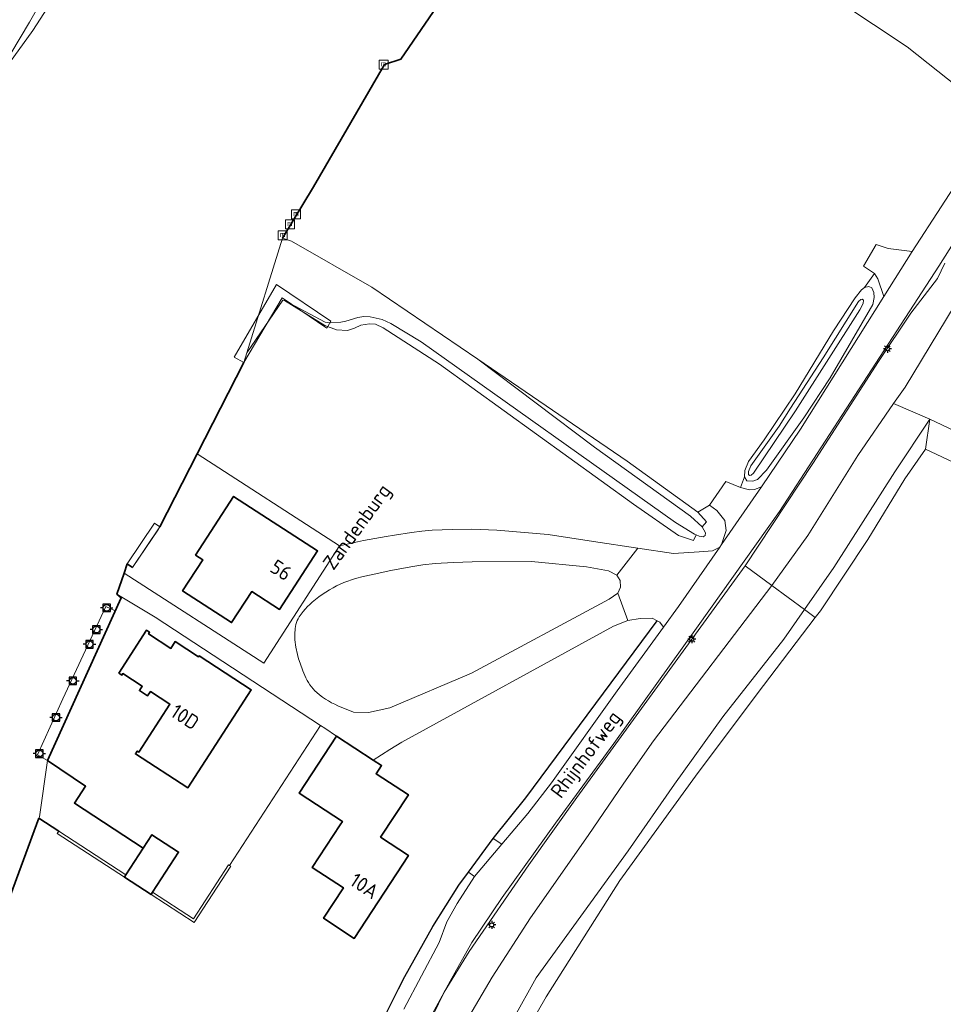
# Model space of a CAD drawing. Header units: metres. Extents: x 89394 to 92106, y 463550 to 466167.
# Tile 40 of 112: x 90652 to 90767, y 465123 to 465245. Entities that reach past the tile are written whole.
import ezdxf
from ezdxf.enums import TextEntityAlignment as Align

# ---------------------------------------------------------------- set-up
doc = ezdxf.new("R2010")
doc.units = ezdxf.units.M
for name, color, linetype, lineweight in [('B-PV-GK-BESCHOEIING-G', 253, 'OB-BESCHOEIING-BLOK', 35), ('B-PV-GR-BEPLANTING_CULTUUR_BOSPLANTSOEN-GV', 90, 'Continuous', 18), ('B-PV-GR-BOUWLAND_BRAAKLIGGEND-GV', 200, 'Continuous', 13), ('B-PV-GR-HAAG-G', 90, 'GR-HAAG', 25), ('B-PV-IE-MEUBILAIR-S', 7, 'Continuous', 25), ('B-PV-IE-MEUBILAIR_WATERWEGMEUBILAIR-S', 150, 'Continuous', 25), ('B-PV-IE-TERREINAFSCHEIDING_KUNSTMATIG_HEKWERK-G', 20, 'IE-TERREINAFSCHEIDING_KUNSTMATIG-SO', 18), ('B-PV-IE-TERREINAFSCHEIDING_KUNSTMATIG_MUUR-GV', 7, 'Continuous', 18), ('B-PV-KW-KUNSTWERK_STEIGER-GV', 170, 'Continuous', 18), ('B-PV-OG-BEBOUWING-GV', 7, 'Continuous', 35), ('B-PV-OG-BEBOUWING-T18', 1, 'Continuous', 18), ('B-PV-OG-TERREIN_BEGROEID-GV', 7, 'Continuous', 18), ('B-PV-OG-TERREIN_ERF-GV', 50, 'Continuous', 18), ('B-PV-OG-TERREIN_OEVER-GV', 7, 'Continuous', 18), ('B-PV-OG-TOPOGRAFIE-T18', 1, 'Continuous', 18), ('B-PV-OG-WATER_KANAAL-GV', 120, 'Continuous', 18), ('B-PV-OG-WATER_SLOOT-GV', 120, 'Continuous', 18), ('B-PV-VH-VERHARDING_ASFALT-GV', 210, 'Continuous', 18), ('B-PV-VH-VERHARDING_BETONSTRAATSTEEN-GV', 190, 'Continuous', 18), ('B-PV-VH-VERHARDING_OPEN_TEGEL-GV', 90, 'Continuous', 18)]:
    doc.layers.add(name, color=color, linetype=linetype, lineweight=lineweight)
doc.styles.add('NLCS-ISO', font='NLCS-ISO.ttf')
doc.styles.add('NLCS-ISO-M500-T18', font='NLCS-ISO.ttf', dxfattribs={"height": 0.9})
doc.linetypes.add('GR-HAAG', pattern='A,6,-2,["x",Standard,S=3,R=0,X=0,Y=-1],-3', length=11)
doc.linetypes.add('IE-TERREINAFSCHEIDING_KUNSTMATIG-SO', pattern='A,4,[82,NLCS.SHX,S=0.75,R=90,X=0,Y=0],4,-2', length=10)
doc.linetypes.add('OB-BESCHOEIING-BLOK', pattern='A,6,-1,[152,NLCS.SHX,S=2,R=0,X=-1,Y=0]', length=7)

# ---------------------------------------------------------------- blocks, each defined once
blk = doc.blocks.new('SIE-MEUBILAIR_PAAL_LICHTMAST-SO')
for points in [[(-0.62, 0), (-1, 0)], [(-0.71, 0.71), (-0.44, 0.44)], [(0, 1), (0, 0.62)], [(0.44, 0.44), (0.71, 0.71)], [(1, 0), (0.62, 0)], [(-0.71, -0.71), (-0.44, -0.44)], [(0, -0.62), (0, -1)], [(0.44, -0.44), (0.71, -0.71)]]:
    blk.add_lwpolyline(points)
blk.add_circle((0, 0), 0.5)
blk = doc.blocks.new('SIE-WATER_BOLDER-SO')
for p, q in [((-0.9375, 0), (-1.5625, 0)), ((-0.9375, 0.9375), (-0.9375, -0.9375)), ((0.9375, 0.9375), (-0.9375, 0.9375)), ((0.9375, -0.9375), (0.9375, 0.9375)), ((0.9375, 0), (1.5625, 0)), ((-0.9375, -0.9375), (0.9375, -0.9375))]:
    blk.add_line(p, q)
blk.add_circle((0, 0), 0.8414)
blk = doc.blocks.new('SIE-WATER_MEERPAAL-SO')
at = {"color": 0, "linetype": 'ByBlock', "lineweight": 18}
blk.add_lwpolyline([(-1.12, -1.12), (1.12, -1.12), (1.12, 1.12), (-1.12, 1.12)], close=True, dxfattribs=at)
at = {"color": 0, "linetype": 'ByBlock', "lineweight": 18, "style": 'NLCS-ISO'}
blk.add_text('m', height=1.5, dxfattribs=at).set_placement((0, 0.28), align=Align.MIDDLE_CENTER)

msp = doc.modelspace()

# ---------------------------------------------------------------- linework, layer by layer
at = {"layer": 'B-PV-GK-BESCHOEIING-G', "flags": 128}
for points in [[(90721.399, 465272.75), (90719.073, 465269.73), (90714.921, 465263.64), (90709.239, 465254.832), (90709.026, 465253.882), (90699.905, 465240.509), (90697.84, 465239.876)], [(90697.84, 465239.876), (90689.01, 465224.64), (90685.157, 465218.24)], [(90680.333, 465202.77), (90674.516, 465191.378), (90669.888, 465182.315)], [(90664.535, 465173.912), (90665.43, 465176.533), (90665.822, 465177.68), (90666.487, 465177.235)], [(90664.535, 465173.912), (90665.073, 465173.444), (90655.894, 465153.225)], [(90655.894, 465153.225), (90660.62, 465150.006), (90659.245, 465147.918), (90667.794, 465142.291)], [(90654.822, 465146.012), (90649.024, 465130.474), (90645.883, 465122.573), (90642.515, 465114.818), (90635.11, 465094.971), (90622.877, 465069.956)], [(90654.822, 465146.012), (90657.292, 465144.408)]]:
    msp.add_lwpolyline(points, dxfattribs=at)
at = {"layer": 'B-PV-GR-BEPLANTING_CULTUUR_BOSPLANTSOEN-GV', "flags": 128}
for points in [[(90685.392, 465210.487), (90685.188, 465210.521), (90680.701, 465203.95), (90680.333, 465202.77), (90674.516, 465191.378), (90692.261, 465179.936), (90695.234, 465180.616), (90698.082, 465181.093), (90699.091, 465181.259), (90701.206, 465181.598), (90702.494, 465181.769), (90703.789, 465181.876), (90706.269, 465181.985), (90708.751, 465182.029), (90711.832, 465181.871), (90718.228, 465181.331), (90723.893, 465180.481), (90729.408, 465179.645), (90733.84, 465178.992), (90737.033, 465179.179), (90738.682, 465179.303), (90739.61, 465179.776), (90739.832, 465180.096), (90740.392, 465181.828), (90740.228, 465183.071), (90739.253, 465184.35), (90738.311, 465185.008), (90736.885, 465184.116), (90737.946, 465182.909), (90737.395, 465182.311), (90737.836, 465181.548), (90737.783, 465181.204), (90737.546, 465181.073), (90737.049, 465181.147), (90736.689, 465181.303), (90736.348, 465180.617), (90734.463, 465181.236), (90728.864, 465185.114), (90704.697, 465202.563), (90697.691, 465207.068), (90696.725, 465207.547), (90695.995, 465207.592), (90694.911, 465207.397), (90694.137, 465207.021), (90693.266, 465206.739), (90691.883, 465206.813), (90690.42, 465207.352)], [(90726.923, 465174.052), (90727.244, 465174.805), (90727.204, 465175.63), (90726.807, 465176.3), (90725.75, 465176.828), (90723.03, 465177.306), (90716.182, 465177.992), (90708.793, 465177.945), (90706.467, 465177.883), (90704.145, 465177.74), (90702.624, 465177.579), (90701.114, 465177.338), (90698.641, 465176.858), (90696.175, 465176.343), (90695.201, 465176.116), (90694.236, 465175.855), (90693.755, 465175.707), (90693.28, 465175.541), (90692.811, 465175.358), (90692.349, 465175.158), (90691.894, 465174.942), (90691.448, 465174.71), (90690.99, 465174.45), (90690.542, 465174.175), (90690.103, 465173.884), (90689.675, 465173.579), (90689.257, 465173.258), (90688.851, 465172.924), (90688.547, 465172.652), (90688.257, 465172.366), (90687.981, 465172.065), (90687.72, 465171.752), (90687.475, 465171.427), (90687.245, 465171.09), (90687.111, 465170.865), (90686.996, 465170.631), (90686.898, 465170.388), (90686.819, 465170.138), (90686.76, 465169.884), (90686.72, 465169.625), (90686.675, 465168.93), (90686.7, 465168.233), (90686.816, 465167.314), (90687, 465166.407), (90687.15, 465165.858), (90687.332, 465165.319), (90687.689, 465164.396), (90688.077, 465163.485), (90688.219, 465163.192), (90688.379, 465162.908), (90688.556, 465162.635), (90688.75, 465162.373), (90688.96, 465162.124), (90689.185, 465161.888), (90689.424, 465161.667), (90689.767, 465161.383), (90690.122, 465161.115), (90690.489, 465160.863), (90690.868, 465160.629), (90691.256, 465160.411), (90691.654, 465160.212), (90692.061, 465160.031), (90693.975, 465159.224), (90695.881, 465159.186), (90698.514, 465159.757), (90708.694, 465164.075), (90725.821, 465173.304)]]:
    msp.add_lwpolyline(points, close=True, dxfattribs=at)
at = {"layer": 'B-PV-GR-BOUWLAND_BRAAKLIGGEND-GV', "flags": 128}
for points in [[(90737.797, 465258.777), (90762.939, 465242.062), (90774.385, 465232.995)], [(90828.885, 465162.046), (90765.226, 465191.953), (90762.665, 465188.296), (90758.054, 465180.731), (90752.161, 465171.855), (90751.506, 465170.997), (90744.257, 465161.502), (90736.568, 465151.249), (90727.142, 465138.269), (90717.975, 465123.8), (90712.225, 465113.765)]]:
    msp.add_lwpolyline(points, dxfattribs=at)
at = {"layer": 'B-PV-GR-HAAG-G', "flags": 128}
msp.add_lwpolyline([(90677.41, 465058.863), (90680.541, 465070.899), (90683.787, 465081.947), (90687.539, 465094.74), (90689.962, 465101.788), (90692.856, 465109.622), (90695.857, 465117.322), (90699.6, 465124.776), (90700.372, 465126.314), (90703.87, 465132.565), (90707.095, 465137.687), (90708.303, 465139.329), (90711.38, 465143.512), (90715.458, 465148.584), (90731.817, 465170.596)], dxfattribs=at)
at = {"layer": 'B-PV-IE-TERREINAFSCHEIDING_KUNSTMATIG_HEKWERK-G', "flags": 128}
msp.add_lwpolyline([(90689.876, 465157.567), (90678.556, 465140.135)], dxfattribs=at)
at = {"layer": 'B-PV-IE-TERREINAFSCHEIDING_KUNSTMATIG_MUUR-GV', "flags": 128}
for points in [[(90657.292, 465144.408), (90657.106, 465144.123), (90665.46, 465138.698), (90665.645, 465138.983)], [(90668.966, 465136.827), (90668.781, 465136.541), (90674.158, 465133.05), (90678.699, 465140.043), (90678.556, 465140.135), (90678.413, 465140.228), (90674.058, 465133.52)]]:
    msp.add_lwpolyline(points, close=True, dxfattribs=at)
at = {"layer": 'B-PV-KW-KUNSTWERK_STEIGER-GV', "flags": 128}
for points in [[(90684.422, 465212.455), (90679.13, 465203.412), (90680.333, 465202.77), (90685.127, 465210.797), (90690.687, 465207.04), (90691.187, 465207.888)], [(90665.822, 465177.68), (90666.487, 465177.235), (90669.888, 465182.315), (90669.223, 465182.76)], [(90664.316, 465171.832), (90663.151, 465172.382), (90657.775, 465160.877), (90654.649, 465153.914), (90655.894, 465153.225)]]:
    msp.add_lwpolyline(points, close=True, dxfattribs=at)
at = {"layer": 'B-PV-OG-BEBOUWING-GV', "flags": 128}
for points in [[(90674.337, 465178.787), (90675.229, 465178.187), (90672.718, 465174.336), (90678.819, 465170.388), (90681.336, 465174.235), (90684.771, 465172.03), (90689.515, 465179.312), (90679.059, 465186.083)], [(90664.749, 465164.082), (90665.126, 465163.837), (90665.252, 465164.03), (90667.684, 465162.451), (90667.341, 465161.922), (90668.355, 465161.263), (90668.699, 465161.792), (90671.131, 465160.212), (90667.265, 465154.26), (90667.072, 465154.385), (90666.844, 465154.033), (90673.347, 465149.81), (90681.265, 465162.002), (90674.762, 465166.225), (90674.702, 465166.133), (90671.799, 465168.018), (90671.251, 465167.175), (90668.468, 465168.983), (90668.593, 465169.175), (90668.216, 465169.42)], [(90697.371, 465143.651), (90700.824, 465148.92), (90696.81, 465151.552), (90697.484, 465152.58), (90696.45, 465153.258), (90691.889, 465156.248), (90687.229, 465149.139), (90692.615, 465145.609), (90692.341, 465145.214), (90688.859, 465139.901), (90692.746, 465137.354), (90690.261, 465133.562), (90694.064, 465131.07), (90700.825, 465141.387)], [(90667.794, 465142.291), (90665.645, 465138.983), (90665.46, 465138.698), (90668.781, 465136.541), (90668.966, 465136.827), (90672.207, 465141.817), (90668.886, 465143.973)]]:
    msp.add_lwpolyline(points, close=True, dxfattribs=at)
at = {"layer": 'B-PV-OG-TERREIN_BEGROEID-GV', "flags": 128}
for points in [[(90651.32, 465241.248), (90653.634, 465245.119), (90657.607, 465252.061)], [(90775.978, 465229.13), (90766.875, 465214.76), (90756.427, 465198.664), (90747.055, 465184.215), (90736.915, 465169.983), (90726.42, 465155.311), (90719.14, 465145.402), (90712.498, 465136.175), (90708.738, 465130.566), (90706.034, 465125.75), (90703.552, 465121.191)], [(90702.488, 465118.645), (90705.281, 465124.356), (90708.416, 465129.423), (90715.834, 465140.237), (90721.822, 465148.601), (90742.789, 465177.462), (90751.203, 465190.203), (90759.384, 465202.894), (90763.422, 465208.921), (90766.718, 465213.224), (90767.621, 465215.12)], [(90700.269, 465122.248), (90704.673, 465130.534), (90705.603, 465133.125), (90706.911, 465135.42), (90709.062, 465138.775), (90708.303, 465139.329), (90707.095, 465137.687), (90703.87, 465132.565), (90700.372, 465126.314), (90699.6, 465124.776), (90695.857, 465117.322)]]:
    msp.add_lwpolyline(points, dxfattribs=at)
for points in [[(90760.057, 465211), (90759.287, 465213.197), (90758.891, 465213.827), (90757.635, 465212.087), (90758.166, 465212.212), (90758.563, 465212.06), (90758.808, 465211.483), (90758.846, 465210.848), (90758.687, 465209.993), (90753.351, 465200.855), (90750.071, 465195.856), (90745.445, 465189.34), (90744.303, 465188.192), (90743.742, 465188.001), (90742.963, 465188.049), (90742.688, 465188.519), (90742.205, 465187.204), (90743.318, 465186.917), (90743.918, 465186.939), (90744.801, 465187.302), (90749.68, 465194.46)], [(90732.616, 465169.829), (90732.125, 465170.437), (90731.817, 465170.596), (90715.458, 465148.584), (90711.38, 465143.512), (90712.465, 465142.794), (90715.706, 465146.622), (90718.632, 465150.436), (90726.824, 465161.871)]]:
    msp.add_lwpolyline(points, close=True, dxfattribs=at)
at = {"layer": 'B-PV-OG-TERREIN_ERF-GV', "flags": 128}
for points in [[(90774.385, 465232.995), (90762.939, 465242.062), (90737.797, 465258.777)], [(90709.026, 465253.882), (90699.905, 465240.509), (90697.84, 465239.876), (90689.01, 465224.64), (90685.157, 465218.24), (90686.259, 465217.886), (90696.275, 465212.132), (90709.468, 465203.191), (90728.077, 465190.471), (90736.885, 465184.116), (90738.311, 465185.008), (90740.351, 465187.932), (90742.205, 465187.204), (90742.688, 465188.519), (90742.709, 465189.3), (90743.203, 465190.436), (90745.155, 465193.124), (90749.007, 465198.88), (90753.772, 465206.696), (90756.462, 465210.833), (90757.246, 465211.822), (90757.635, 465212.087), (90758.891, 465213.827), (90757.51, 465214.775), (90759.074, 465217.444), (90760.579, 465216.937), (90763.573, 465216.588), (90770.805, 465227.69)], [(90695.857, 465117.322), (90699.6, 465124.776), (90700.372, 465126.314), (90703.87, 465132.565), (90707.095, 465137.687), (90708.303, 465139.329), (90711.38, 465143.512), (90715.458, 465148.584), (90731.817, 465170.596), (90731.189, 465170.921), (90729.704, 465170.904), (90728.147, 465170.646), (90726.385, 465169.935), (90700.003, 465155.499), (90698.534, 465154.573), (90696.45, 465153.258), (90697.484, 465152.58), (90696.81, 465151.552), (90700.824, 465148.92), (90697.371, 465143.651), (90700.825, 465141.387), (90694.064, 465131.07), (90690.261, 465133.562), (90692.746, 465137.354), (90688.859, 465139.901), (90692.341, 465145.214), (90692.615, 465145.609), (90687.229, 465149.139), (90691.889, 465156.248), (90690.404, 465157.221), (90689.876, 465157.567), (90678.556, 465140.135), (90678.699, 465140.043), (90674.158, 465133.05), (90668.781, 465136.541), (90665.46, 465138.698), (90657.106, 465144.123), (90657.292, 465144.408), (90654.822, 465146.012), (90649.024, 465130.474)]]:
    msp.add_lwpolyline(points, dxfattribs=at)
for points in [[(90692.261, 465179.936), (90674.516, 465191.378), (90669.888, 465182.315), (90669.694, 465182.025), (90666.487, 465177.235), (90665.822, 465177.68), (90665.43, 465176.533), (90682.831, 465165.313)], [(90674.337, 465178.787), (90679.059, 465186.083), (90689.515, 465179.312), (90684.771, 465172.03), (90681.336, 465174.235), (90678.819, 465170.388), (90672.718, 465174.336), (90675.229, 465178.187)], [(90664.535, 465173.912), (90665.073, 465173.444), (90655.894, 465153.225), (90660.62, 465150.006), (90659.245, 465147.918), (90667.794, 465142.291), (90668.886, 465143.973), (90672.207, 465141.817), (90668.966, 465136.827), (90674.058, 465133.52), (90678.413, 465140.228), (90678.556, 465140.135), (90689.876, 465157.567), (90669.284, 465171.066)], [(90664.749, 465164.082), (90668.216, 465169.42), (90668.593, 465169.175), (90668.468, 465168.983), (90671.251, 465167.175), (90671.799, 465168.018), (90674.702, 465166.133), (90674.762, 465166.225), (90681.265, 465162.002), (90673.347, 465149.81), (90666.844, 465154.033), (90667.072, 465154.385), (90667.265, 465154.26), (90671.131, 465160.212), (90668.699, 465161.792), (90668.355, 465161.263), (90667.341, 465161.922), (90667.684, 465162.451), (90665.252, 465164.03), (90665.126, 465163.837)]]:
    msp.add_lwpolyline(points, close=True, dxfattribs=at)
at = {"layer": 'B-PV-OG-TERREIN_OEVER-GV', "flags": 128}
for points in [[(90657.607, 465252.061), (90653.634, 465245.119), (90651.32, 465241.248)], [(90651.141, 465240.055), (90654.057, 465244.095), (90659.001, 465251.775)], [(90767.621, 465215.12), (90766.718, 465213.224), (90763.422, 465208.921), (90759.384, 465202.894), (90751.203, 465190.203), (90742.789, 465177.462), (90746.093, 465174.993), (90750.557, 465181.22), (90756.781, 465191.201), (90761.263, 465197.658), (90762.678, 465199.697), (90776.091, 465221.858)], [(90828.922, 465165.881), (90765.78, 465195.713), (90765.226, 465191.953), (90828.885, 465162.046)], [(90707.121, 465119.177), (90711.249, 465126.225), (90716.022, 465133.624), (90723.236, 465143.87), (90727.663, 465150.39), (90731.37, 465155.68), (90746.093, 465174.993), (90742.789, 465177.462), (90721.822, 465148.601), (90715.834, 465140.237), (90708.416, 465129.423), (90705.281, 465124.356), (90702.488, 465118.645)], [(90712.225, 465113.765), (90717.975, 465123.8), (90727.142, 465138.269), (90736.568, 465151.249), (90744.257, 465161.502), (90751.506, 465170.997), (90750.151, 465171.997), (90747.606, 465168.329), (90739.981, 465158.628), (90733.964, 465150.25), (90728.185, 465141.968), (90716.725, 465126.146), (90713.872, 465121.026)]]:
    msp.add_lwpolyline(points, dxfattribs=at)
for points in [[(90758.846, 465210.848), (90758.808, 465211.483), (90758.563, 465212.06), (90758.166, 465212.212), (90757.635, 465212.087), (90757.246, 465211.822), (90756.462, 465210.833), (90753.772, 465206.696), (90749.007, 465198.88), (90745.155, 465193.124), (90743.203, 465190.436), (90742.709, 465189.3), (90742.688, 465188.519), (90742.963, 465188.049), (90743.742, 465188.001), (90744.303, 465188.192), (90745.445, 465189.34), (90750.071, 465195.856), (90753.351, 465200.855), (90758.687, 465209.993)], [(90702.435, 465205.318), (90698.627, 465207.629), (90697.571, 465208.112), (90696.086, 465208.447), (90695.267, 465208.484), (90694.517, 465208.35), (90693.06, 465207.889), (90692.413, 465207.764), (90691.141, 465207.692), (90690.479, 465207.799), (90685.392, 465210.487), (90690.42, 465207.352), (90691.883, 465206.813), (90693.266, 465206.739), (90694.137, 465207.021), (90694.911, 465207.397), (90695.995, 465207.592), (90696.725, 465207.547), (90697.691, 465207.068), (90704.697, 465202.563), (90728.864, 465185.114), (90734.463, 465181.236), (90736.348, 465180.617), (90736.689, 465181.303), (90736.458, 465181.404), (90734.111, 465182.842)], [(90757.499, 465210.531), (90757.466, 465210.088), (90757.054, 465209.311), (90749.02, 465196.737), (90743.799, 465188.968), (90743.505, 465188.725), (90743.328, 465188.679), (90743.185, 465188.807), (90743.19, 465189.211), (90743.49, 465189.898), (90747.022, 465194.833), (90748.429, 465197.087), (90752.479, 465203.346), (90756.871, 465210.343), (90757.165, 465210.586), (90757.356, 465210.645)], [(90709.468, 465203.191), (90724, 465192.229), (90735.955, 465183.645), (90737.395, 465182.311), (90737.946, 465182.909), (90736.885, 465184.116), (90728.077, 465190.471)], [(90765.226, 465191.953), (90765.78, 465195.713), (90761.422, 465189.161), (90753.798, 465177.253), (90750.151, 465171.997), (90751.506, 465170.997), (90752.161, 465171.855), (90758.054, 465180.731), (90762.665, 465188.296)]]:
    msp.add_lwpolyline(points, close=True, dxfattribs=at)
at = {"layer": 'B-PV-OG-WATER_KANAAL-GV', "flags": 128}
for points in [[(90645.883, 465122.573), (90649.024, 465130.474), (90654.822, 465146.012), (90654.886, 465146.182), (90655.894, 465153.225), (90665.073, 465173.444), (90664.535, 465173.912), (90665.43, 465176.533), (90665.822, 465177.68), (90666.487, 465177.235), (90669.694, 465182.025), (90669.888, 465182.315), (90674.516, 465191.378), (90680.333, 465202.77), (90680.701, 465203.95), (90685.157, 465218.24), (90689.01, 465224.64), (90697.84, 465239.876), (90699.905, 465240.509), (90709.026, 465253.882)], [(90659.001, 465251.775), (90654.057, 465244.095), (90651.141, 465240.055)]]:
    msp.add_lwpolyline(points, dxfattribs=at)
at = {"layer": 'B-PV-OG-WATER_SLOOT-GV', "flags": 128}
for points in [[(90776.091, 465221.858), (90762.678, 465199.697), (90761.263, 465197.658), (90765.78, 465195.713), (90828.922, 465165.881)], [(90713.872, 465121.026), (90716.725, 465126.146), (90728.185, 465141.968), (90733.964, 465150.25), (90739.981, 465158.628), (90747.606, 465168.329), (90750.151, 465171.997), (90746.093, 465174.993), (90731.37, 465155.68), (90727.663, 465150.39), (90723.236, 465143.87), (90716.022, 465133.624), (90711.249, 465126.225), (90707.121, 465119.177)]]:
    msp.add_lwpolyline(points, dxfattribs=at)
for points in [[(90724, 465192.229), (90709.468, 465203.191), (90696.275, 465212.132), (90686.259, 465217.886), (90685.157, 465218.24), (90680.701, 465203.95), (90685.188, 465210.521), (90685.392, 465210.487), (90690.479, 465207.799), (90691.141, 465207.692), (90692.413, 465207.764), (90693.06, 465207.889), (90694.517, 465208.35), (90695.267, 465208.484), (90696.086, 465208.447), (90697.571, 465208.112), (90698.627, 465207.629), (90702.435, 465205.318), (90734.111, 465182.842), (90736.458, 465181.404), (90736.689, 465181.303), (90737.049, 465181.147), (90737.546, 465181.073), (90737.783, 465181.204), (90737.836, 465181.548), (90737.395, 465182.311), (90735.955, 465183.645)], [(90757.054, 465209.311), (90757.466, 465210.088), (90757.499, 465210.531), (90757.356, 465210.645), (90757.165, 465210.586), (90756.871, 465210.343), (90752.479, 465203.346), (90748.429, 465197.087), (90747.022, 465194.833), (90743.49, 465189.898), (90743.19, 465189.211), (90743.185, 465188.807), (90743.328, 465188.679), (90743.505, 465188.725), (90743.799, 465188.968), (90749.02, 465196.737)], [(90765.78, 465195.713), (90761.263, 465197.658), (90756.781, 465191.201), (90750.557, 465181.22), (90746.093, 465174.993), (90750.151, 465171.997), (90753.798, 465177.253), (90761.422, 465189.161)], [(90659.245, 465147.918), (90660.62, 465150.006), (90655.894, 465153.225), (90654.886, 465146.182), (90654.822, 465146.012), (90657.292, 465144.408), (90665.645, 465138.983), (90667.794, 465142.291)]]:
    msp.add_lwpolyline(points, close=True, dxfattribs=at)
at = {"layer": 'B-PV-VH-VERHARDING_ASFALT-GV', "flags": 128}
for points in [[(90703.552, 465121.191), (90706.034, 465125.75), (90708.738, 465130.566), (90712.498, 465136.175), (90719.14, 465145.402), (90726.42, 465155.311), (90736.915, 465169.983), (90747.055, 465184.215), (90756.427, 465198.664), (90766.875, 465214.76), (90775.978, 465229.13)], [(90770.805, 465227.69), (90763.573, 465216.588), (90760.057, 465211), (90749.68, 465194.46), (90744.801, 465187.302), (90739.832, 465180.096), (90739.61, 465179.776), (90734.487, 465172.4), (90732.616, 465169.829), (90726.824, 465161.871), (90718.632, 465150.436), (90715.706, 465146.622), (90712.465, 465142.794), (90709.062, 465138.775), (90706.911, 465135.42), (90705.603, 465133.125), (90704.673, 465130.534), (90700.269, 465122.248)]]:
    msp.add_lwpolyline(points, dxfattribs=at)
for points in [[(90744.801, 465187.302), (90743.918, 465186.939), (90743.318, 465186.917), (90742.205, 465187.204), (90740.351, 465187.932), (90738.311, 465185.008), (90739.253, 465184.35), (90740.228, 465183.071), (90740.392, 465181.828), (90739.832, 465180.096)], [(90726.807, 465176.3), (90729.408, 465179.645), (90723.893, 465180.481), (90718.228, 465181.331), (90711.832, 465181.871), (90708.751, 465182.029), (90706.269, 465181.985), (90703.789, 465181.876), (90702.494, 465181.769), (90701.206, 465181.598), (90699.091, 465181.259), (90698.082, 465181.093), (90695.234, 465180.616), (90692.261, 465179.936), (90682.831, 465165.313), (90665.43, 465176.533), (90664.535, 465173.912), (90669.284, 465171.066), (90689.876, 465157.567), (90690.404, 465157.221), (90691.889, 465156.248), (90696.45, 465153.258), (90698.534, 465154.573), (90700.003, 465155.499), (90726.385, 465169.935), (90728.147, 465170.646), (90726.923, 465174.052), (90725.821, 465173.304), (90708.694, 465164.075), (90698.514, 465159.757), (90695.881, 465159.186), (90693.975, 465159.224), (90692.061, 465160.031), (90691.654, 465160.212), (90691.256, 465160.411), (90690.868, 465160.629), (90690.489, 465160.863), (90690.122, 465161.115), (90689.767, 465161.383), (90689.424, 465161.667), (90689.185, 465161.888), (90688.96, 465162.124), (90688.75, 465162.373), (90688.556, 465162.635), (90688.379, 465162.908), (90688.219, 465163.192), (90688.077, 465163.485), (90687.689, 465164.396), (90687.332, 465165.319), (90687.15, 465165.858), (90687, 465166.407), (90686.816, 465167.314), (90686.7, 465168.233), (90686.675, 465168.93), (90686.72, 465169.625), (90686.76, 465169.884), (90686.819, 465170.138), (90686.898, 465170.388), (90686.996, 465170.631), (90687.111, 465170.865), (90687.245, 465171.09), (90687.475, 465171.427), (90687.72, 465171.752), (90687.981, 465172.065), (90688.257, 465172.366), (90688.547, 465172.652), (90688.851, 465172.924), (90689.257, 465173.258), (90689.675, 465173.579), (90690.103, 465173.884), (90690.542, 465174.175), (90690.99, 465174.45), (90691.448, 465174.71), (90691.894, 465174.942), (90692.349, 465175.158), (90692.811, 465175.358), (90693.28, 465175.541), (90693.755, 465175.707), (90694.236, 465175.855), (90695.201, 465176.116), (90696.175, 465176.343), (90698.641, 465176.858), (90701.114, 465177.338), (90702.624, 465177.579), (90704.145, 465177.74), (90706.467, 465177.883), (90708.793, 465177.945), (90716.182, 465177.992), (90723.03, 465177.306), (90725.75, 465176.828)], [(90739.61, 465179.776), (90738.682, 465179.303), (90737.033, 465179.179), (90733.84, 465178.992), (90729.408, 465179.645), (90726.807, 465176.3), (90727.204, 465175.63), (90727.244, 465174.805), (90726.923, 465174.052), (90728.147, 465170.646), (90729.704, 465170.904), (90731.189, 465170.921), (90731.817, 465170.596), (90732.125, 465170.437), (90732.616, 465169.829), (90734.487, 465172.4)]]:
    msp.add_lwpolyline(points, close=True, dxfattribs=at)
at = {"layer": 'B-PV-VH-VERHARDING_BETONSTRAATSTEEN-GV', "flags": 128}
msp.add_lwpolyline([(90712.465, 465142.794), (90711.38, 465143.512), (90708.303, 465139.329), (90709.062, 465138.775)], close=True, dxfattribs=at)
at = {"layer": 'B-PV-VH-VERHARDING_OPEN_TEGEL-GV', "flags": 128}
msp.add_lwpolyline([(90763.573, 465216.588), (90760.579, 465216.937), (90759.074, 465217.444), (90757.51, 465214.775), (90758.891, 465213.827), (90759.287, 465213.197), (90760.057, 465211)], close=True, dxfattribs=at)

# ---------------------------------------------------------------- block references
at = {"layer": 'B-PV-IE-MEUBILAIR-S', "xscale": 0.5, "yscale": 0.5, "zscale": 0.5}
for p in [(90760.494, 465204.469), (90736.117, 465168.317), (90711.211, 465132.737)]:
    msp.add_blockref('SIE-MEUBILAIR_PAAL_LICHTMAST-SO', p, dxfattribs=at)
at = {"layer": 'B-PV-IE-MEUBILAIR_WATERWEGMEUBILAIR-S', "xscale": 0.5, "yscale": 0.5, "zscale": 0.5}
for name, p in [('SIE-WATER_MEERPAAL-SO', (90697.732, 465239.856)), ('SIE-WATER_MEERPAAL-SO', (90686.831, 465221.207)), ('SIE-WATER_MEERPAAL-SO', (90686.066, 465219.975)), ('SIE-WATER_MEERPAAL-SO', (90685.172, 465218.596)), ('SIE-WATER_BOLDER-SO', (90663.256, 465172.216)), ('SIE-WATER_BOLDER-SO', (90661.973, 465169.508)), ('SIE-WATER_BOLDER-SO', (90661.122, 465167.679)), ('SIE-WATER_BOLDER-SO', (90659.043, 465163.136)), ('SIE-WATER_BOLDER-SO', (90656.947, 465158.56)), ('SIE-WATER_BOLDER-SO', (90654.866, 465154.072))]:
    msp.add_blockref(name, p, dxfattribs=at)

# ---------------------------------------------------------------- texts
at = {"layer": 'B-PV-OG-BEBOUWING-T18', "style": 'NLCS-ISO-M500-T18'}
for s, rotation, p in [('56', 326.9, (90684.971, 465176.916)), ('10D', 327, (90673.007, 465158.632)), ('10A', 326.8, (90695.353, 465137.599))]:
    msp.add_text(s, height=1.8, rotation=rotation, dxfattribs=at).set_placement(p, align=Align.MIDDLE)
at = {"layer": 'B-PV-OG-TOPOGRAFIE-T18', "style": 'NLCS-ISO-M500-T18'}
for s, rotation, p in [('Zandenburg', 54, (90694.62, 465182.165)), ('Rhijnhofweg', 53.3, (90723.123, 465153.825)), ('Rhijnhofweg', 53.3, (90723.123, 465153.825))]:
    msp.add_text(s, height=1.8, rotation=rotation, dxfattribs=at).set_placement(p, align=Align.MIDDLE)

doc.saveas('drawing.dxf')
